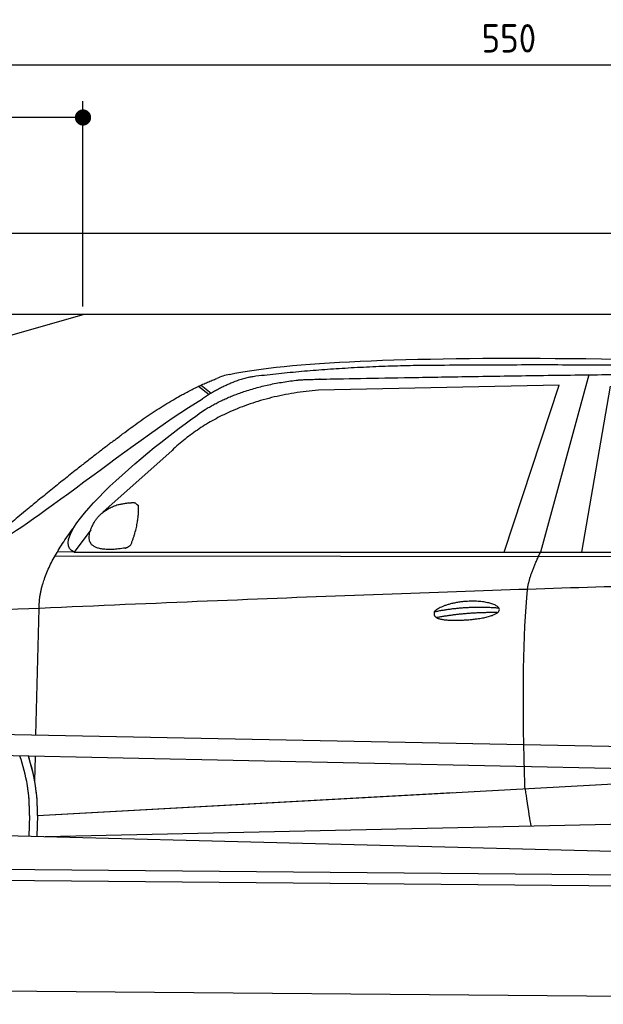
# Model space of a CAD drawing. Header units: millimetres. Extents: x -411 to 6777, y 0 to 6477.
# Tile 4 of 6: x 1744 to 3183, y 4050 to 6477. Entities that reach past the tile are written whole.
import ezdxf

# ---------------------------------------------------------------- set-up
doc = ezdxf.new("R2010")
doc.units = ezdxf.units.MM
doc.layers.add('4', color=3, linetype='Continuous')
for name, color, linetype, lineweight in [('car', 10, 'Continuous', 25), ('Freiraum', 7, 'Continuous', 25), ('Gebäude', 7, 'Continuous', 25), ('Plattform', 7, 'Continuous', 25)]:
    doc.layers.add(name, color=color, linetype=linetype, lineweight=lineweight)
doc.styles.get("Standard").update_dxf_attribs({"font": 'ISOCP.SHX'})
doc.dimstyles.new('GEN-ISO', dxfattribs={"dimscale": 20, "dimtxt": 3.5, "dimasz": 2, "dimexe": 2, "dimexo": 1, "dimgap": 1.5, "dimtad": 1, "dimdec": 1, "dimlfac": 0.1, "dimdsep": 46, "dimtxsty": 'STANDARD', "dimblk": 'PUNKT', "dimcen": 2, "dimclrd": 256, "dimclre": 256, "dimclrt": 2, "dimadec": 0, "dimazin": 0, "dimtp": 0.1, "dimtm": 0.1, "dimtfac": 0.71, "dimtdec": 1, "dimtmove": 2, "dimatfit": 3, "dimldrblk": 'PUNKT', "dimfxl": 2, "dimtolj": 1, "dimarcsym": 0})

# ---------------------------------------------------------------- blocks, each defined once
blk = doc.blocks.new('PUNKT')
at = {"layer": '4', "color": 0, "linetype": 'ByBlock'}
blk.add_line((-0.5, 0), (-1, 0), dxfattribs=at)
at = {"layer": '4', "color": 0, "linetype": 'ByBlock', "const_width": 0.5}
blk.add_lwpolyline([(-0.25, 0, 1), (0.25, 0, 1)], format="xyb", close=True, dxfattribs=at)
blk = doc.blocks.new('*D616')
at = {"layer": '4', "lineweight": -2, "transparency": 16777216}
for p, q in [((200, 5670.9), (200, 6405.8)), ((5700, 5870.9), (5700, 6405.8)), ((240, 6365.8), (5660, 6365.8))]:
    blk.add_line(p, q, dxfattribs=at)
at = {"layer": 'Defpoints', "color": 0, "transparency": 16777216}
for p in [(5700, 6365.8), (5700, 5850.9), (200, 5650.9)]:
    blk.add_point(p, dxfattribs=at)
at = {"layer": '4', "lineweight": -2, "transparency": 16777216, "xscale": 40, "yscale": 40, "zscale": 40, "rotation": 180}
blk.add_blockref('PUNKT', (200, 6365.8), dxfattribs=at)
at = {"layer": '4', "lineweight": -2, "transparency": 16777216, "xscale": 40, "yscale": 40, "zscale": 40}
blk.add_blockref('PUNKT', (5700, 6365.8), dxfattribs=at)
at = {"layer": '4', "color": 2, "transparency": 16777216, "insert": (2950, 6430.8), "char_height": 70, "attachment_point": 5}
blk.add_mtext('550', dxfattribs=at)
blk = doc.blocks.new('Car')
at = {"layer": 'car'}
for p, q in [((3095.9, 5630.1), (2980.6, 5192.1)), ((2133.8, 5593.1), (2159.9, 5572.8)), ((2139.6, 5595.9), (2165.2, 5576)), ((3022.8, 5603.7), (2429.1, 5586.3)), ((2890.6, 5191.3), (3022.8, 5603.7)), ((3082.2, 5193.1), (3149.3, 5602.9)), ((2069.6, 5434.4), (1900.2, 5280.5)), ((1871, 5237), (1830.4, 5181)), ((1830.4, 5181), (4482.2, 5206.7)), ((1783.5, 5171.7), (4426.7, 5192.7)), ((1830.4, 5181), (1789.1, 5181.7)), ((1740.4, 4729.5), (1745.6, 5042)), ((1738.4, 4616.5), (1739.5, 4677.1)), ((1738.4, 4616.5), (1739.5, 4677.1)), ((1745.7, 4531.9), (3614.7, 4651.2)), ((1745.7, 4531.9), (2769.2, 4597.2)), ((1765.6, 4480), (3650.9, 4538.6)), ((1726.1, 4531.1), (1725.3, 4480.7)), ((1745.7, 4531.9), (1745, 4480.3)), ((1667.1, 4481.7), (3716, 4447))]:
    blk.add_line(p, q, dxfattribs=at)
for centre, radius, start, end in [((2248.1, 5452.8), 174.5, 102.8736, 113.54), ((1321.3, 4537.7), 404.8, 359.0666, 20.2174), ((1321.6, 4537.9), 424.2, 359.1908, 19.1882), ((1321.6, 4537.9), 424.2, 10.6728, 19.1882), ((1321.6, 4537.9), 404.6, 359.0315, 10.2025), ((1321.6, 4537.9), 424.2, 359.1908, 9.6942)]:
    blk.add_arc(centre, radius, start, end, dxfattribs=at)
for points, degree in [([(2209.2, 5622.9), (2496.3, 5687.1), (3381.4, 5682), (4553.9, 5629.4)], 3), ([(2739.7, 5650.1), (2496.9, 5647.8), (2267.8, 5617.9)], 2), ([(3703.9, 5644.3), (3355.6, 5660.5), (2739.7, 5650.1)], 2), ([(1926.5, 5457.4), (2066.5, 5568.9), (2178.4, 5612.7)], 2), ([(2267.8, 5617.9), (2211.6, 5608.3), (2143.6, 5562.4)], 2), ([(2150.2, 5535.7), (2243.5, 5594.3), (2378.9, 5610.7)], 2), ([(2429.1, 5586.3), (2205.2, 5565), (2069.6, 5434.4)], 2), ([(1630.5, 5203.7), (1666.2, 5200.2), (1966.1, 5451.8), (2143.6, 5562.4)], 3), ([(1830.4, 5181), (1747, 5220.3), (2038.8, 5459.3), (2150.2, 5535.7)], 3), ([(1926.5, 5457.4), (1845.9, 5396.2), (1744.3, 5311.8), (1616, 5205.4), (1621.9, 5203.5)], 4), ([(1879.1, 5254.8), (1895.3, 5285.2), (1937.9, 5299.6)], 2), ([(1937.9, 5299.6), (1966.5, 5305.7), (1979.5, 5304.6)], 2), ([(1970.1, 5200.4), (1991, 5253.6), (1988, 5298.5)], 2), ([(1979.5, 5304.6), (1985.6, 5298.5), (1988, 5298.5)], 2), ([(1745.6, 5042), (1742.5, 5125.6), (1830.4, 5243.7)], 2), ([(1956.6, 5192.6), (1834.6, 5172.7), (1879.1, 5254.8)], 2), ([(1956.6, 5192.6), (1962.6, 5194.4), (1970.1, 5200.4)], 2), ([(2949.5, 5099.9), (2952.3, 5131), (2980.6, 5192.1)], 2), ([(4701.5, 5137), (3824.8, 5157.4), (1392.8, 5022.9)], 2), ([(2719.9, 5042.6), (2795.3, 5059.4), (2878.8, 5053.7)], 2), ([(2725, 5028.7), (2799, 5043.3), (2876.9, 5042.6)], 2)]:
    blk.add_open_spline(points, degree=degree, dxfattribs=at)
for points, degree, knots in [([(2378.9, 5610.7), (2405.5, 5613), (2544.9, 5616.1), (3566.1, 5645.6), (4186.4, 5644.9), (4643.3, 5476.4), (4621.2, 5302.6)], 4, [0.0821318, 0.0821318, 0.0821318, 0.0821318, 0.0821318, 0.258851, 0.508851, 1, 1, 1, 1, 1]), ([(2947.8, 4608.6), (2947.2, 4622.2), (2946.6, 4635.5), (2946.1, 4648.7), (2938.8, 4838.5), (2939.9, 4988.9), (2949.5, 5099.9)], 3, [0, 0, 0, 0, 0.064923, 0.064923, 0.064923, 1, 1, 1, 1]), ([(2719.9, 5042.6), (2724.1, 5047.6), (2745.1, 5064), (2827.8, 5084.1), (2943.1, 5048), (2834.4, 5019.4), (2749.7, 5020.1), (2715.3, 5023.6), (2719.9, 5042.6)], 5, [0, 0, 0, 0, 0, 0, 0.300106, 0.500106, 0.700106, 1, 1, 1, 1, 1, 1]), ([(2947.8, 4608.6), (2948.5, 4604), (2949.2, 4599.5), (2949.9, 4595.1), (2950.5, 4591.1), (2951.1, 4587.2), (2951.7, 4583.5), (2956.5, 4553.3), (2960.3, 4531.3), (2962.9, 4517.2)], 3, [-0.000011, -0.000011, -0.000011, -0.000011, 0.107576, 0.107576, 0.107576, 0.206414, 0.206414, 0.206414, 1, 1, 1, 1])]:
    blk.add_open_spline(points, degree=degree, knots=knots, dxfattribs=at)
blk = doc.blocks.new('_Dot')
at = {"color": 0, "linetype": 'ByBlock', "lineweight": -2}
blk.add_line((-0.5, 0), (-1, 0), dxfattribs=at)
at = {"color": 0, "linetype": 'ByBlock', "const_width": 0.5}
blk.add_lwpolyline([(-0.25, 0, 1), (0.25, 0, 1)], format="xyb", close=True, dxfattribs=at)
blk = doc.blocks.new('*D622')
at = {"layer": '4', "lineweight": -2, "transparency": 16777216}
for p, q in [((200, 5720.9), (200, 6275.7)), ((1899.7, 5770), (1899.7, 6275.7)), ((1859.7, 6235.7), (240, 6235.7))]:
    blk.add_line(p, q, dxfattribs=at)
at = {"layer": 'Defpoints', "color": 0, "transparency": 16777216}
for p in [(200, 6235.7), (1899.7, 5750), (200, 5700.9)]:
    blk.add_point(p, dxfattribs=at)
at = {"layer": '4', "lineweight": -2, "transparency": 16777216, "xscale": 40, "yscale": 40, "zscale": 40, "rotation": 180}
blk.add_blockref('_Dot', (200, 6235.7), dxfattribs=at)
at = {"layer": '4', "lineweight": -2, "transparency": 16777216, "xscale": 40, "yscale": 40, "zscale": 40}
blk.add_blockref('_Dot', (1899.7, 6235.7), dxfattribs=at)
at = {"layer": '4', "color": 2, "transparency": 16777216, "insert": (1049.8, 6300.7), "char_height": 70, "attachment_point": 5}
blk.add_mtext('170', dxfattribs=at)
blk = doc.blocks.new('Plattform OG 6200 550')
at = {"layer": 'Plattform'}
for p, q in [((5482.3, 4639.6), (348.5, 4742)), ((5481.2, 4583.6), (347.5, 4691)), ((440.2, 4393.6), (5395, 4350.4)), ((446, 4366.5), (5394.8, 4323.4)), ((5437.5, 4050), (372.6, 4094.2))]:
    blk.add_line(p, q, dxfattribs=at)
blk = doc.blocks.new('Gebäude_370_GT185')
at = {"layer": 'Freiraum'}
blk.add_lwpolyline([(200, 5500), (350, 5500), (350, 5350), (499.8, 5350), (1900, 5750)], dxfattribs=at)
at = {"layer": 'Gebäude'}
for p, q in [((5900, 5950), (0, 5950)), ((5700, 5750), (200, 5750))]:
    blk.add_line(p, q, dxfattribs=at)

msp = doc.modelspace()

# ---------------------------------------------------------------- block references
msp.add_blockref('Gebäude_370_GT185', (0, 0))
at = {"layer": 'car', "rotation": 359.4752422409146}
msp.add_blockref('Car', (0, 0), dxfattribs=at)
at = {"layer": 'Plattform'}
msp.add_blockref('Plattform OG 6200 550', (0, 0), dxfattribs=at)

# ---------------------------------------------------------------- dimensions: what is measured, and where the dimension line sits
at = {"layer": '4'}
for base, p1, p2, override, picture, middle in [((5700, 6365.8), (200, 5650.88), (5700, 5850.88), {"dimtdec": 3, "dimtolj": 0}, '*D616', (2950, 6430.8)), ((200, 6235.7), (1899.68, 5750), (200, 5700.88), {"dimblk1": 'Dot', "dimblk2": 'Dot', "dimsah": 1, "dimtdec": 3, "dimtolj": 0}, '*D622', (1049.84, 6300.7))]:
    dim = msp.add_linear_dim(base=base, p1=p1, p2=p2, dimstyle='GEN-ISO', override=override, dxfattribs=at)
    dim.commit()
    dim.dimension.update_dxf_attribs({"geometry": picture, "text_midpoint": middle})

doc.saveas('drawing.dxf')
